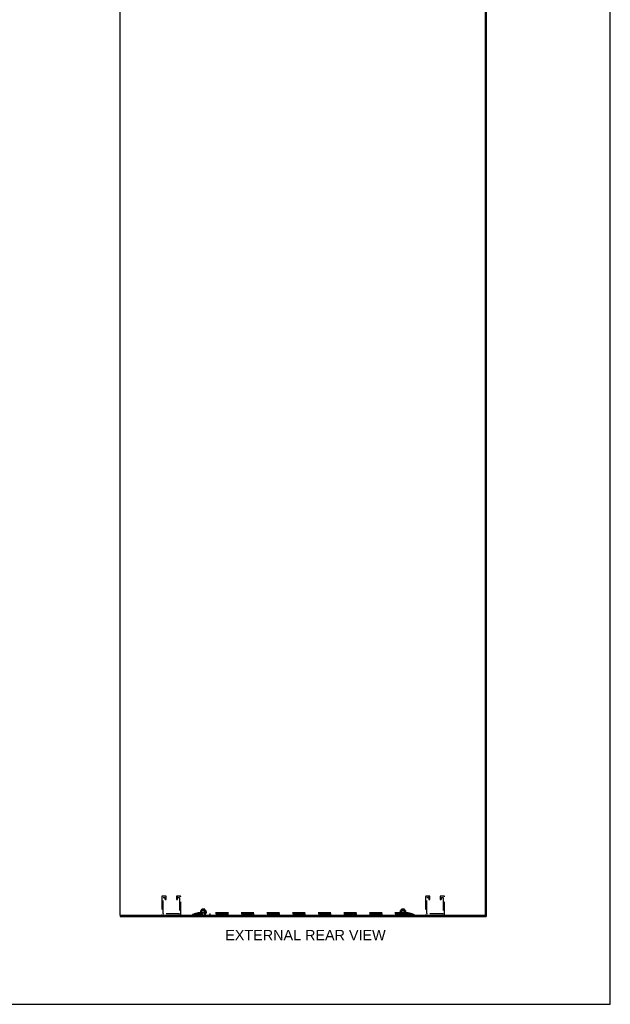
# Model space of a CAD drawing. Header units: inches. Extents: x 0 to 200, y 0 to 129.
# Tile 41 of 44: x 149 to 200, y 0 to 84. Entities that reach past the tile are written whole.
import ezdxf

# ---------------------------------------------------------------- set-up
doc = ezdxf.new("R2010")
doc.units = ezdxf.units.IN
doc.header["$LTSCALE"] = 11
doc.header["$MEASUREMENT"] = 0
doc.linetypes.add('HIDDEN', pattern=[0.2, 0.1, -0.1])
doc.layers.get('0').update_dxf_attribs({"linetype": 'CONTINUOUS'})
doc.layers.add('DEFAULT_2', color=8, linetype='HIDDEN')
doc.layers.add('DIMENSIONS', color=7, linetype='CONTINUOUS')
doc.styles.get("Standard").update_dxf_attribs({"font": 'arial.ttf'})

msp = doc.modelspace()

# ---------------------------------------------------------------- linework, layer by layer
at = {"color": 7, "linetype": 'Continuous'}
for p, q in [((200, 0), (200, 129.412)), ((157.943, 7.645), (157.943, 7.541)), ((189.283, 7.645), (189.283, 7.66)), ((189.283, 7.645), (189.387, 7.645)), ((189.335, 7.645), (189.335, 7.541)), ((164.908, 7.537), (164.908, 7.541)), ((164.908, 7.537), (165.245, 7.537)), ((165.245, 7.537), (165.245, 7.541)), ((182.033, 7.537), (182.033, 7.541)), ((182.033, 7.537), (182.37, 7.537)), ((182.37, 7.537), (182.37, 7.541)), ((188.218, 7.537), (188.218, 7.541)), ((188.218, 7.537), (188.555, 7.537)), ((188.555, 7.537), (188.555, 7.541)), ((0, 0), (200, 0))]:
    msp.add_line(p, q, dxfattribs=at)
at = {"color": 3, "linetype": 'Continuous'}
for p, q in [((157.891, 86.177), (157.891, 7.645)), ((189.283, 7.66), (189.283, 86.162)), ((189.387, 7.645), (189.387, 86.177)), ((157.891, 7.645), (189.268, 7.645)), ((157.943, 7.541), (189.335, 7.541))]:
    msp.add_line(p, q, dxfattribs=at)
msp.add_arc((189.268, 7.66), 0.015, 270, 360, dxfattribs=at)
at = {"layer": 'DEFAULT_2', "color": 8, "linetype": 'HIDDEN'}
for p, q in [((161.507, 9.224), (161.507, 7.691)), ((161.836, 9.27), (161.553, 9.27)), ((161.611, 7.795), (161.611, 9.143)), ((161.634, 9.166), (161.755, 9.166)), ((161.778, 9.143), (161.778, 9.012)), ((161.801, 8.989), (161.859, 8.989)), ((161.882, 9.012), (161.882, 9.224)), ((162.757, 9.224), (162.757, 9.012)), ((162.78, 8.989), (162.838, 8.989)), ((163.086, 9.27), (162.803, 9.27)), ((162.861, 9.012), (162.861, 9.143)), ((162.884, 9.166), (163.005, 9.166)), ((163.028, 9.143), (163.028, 7.795)), ((163.132, 7.691), (163.132, 9.224)), ((184.145, 9.224), (184.145, 7.691)), ((184.474, 9.27), (184.191, 9.27)), ((184.249, 7.795), (184.249, 9.143)), ((184.272, 9.166), (184.393, 9.166)), ((184.416, 9.143), (184.416, 9.012)), ((184.439, 8.989), (184.497, 8.989)), ((184.52, 9.012), (184.52, 9.224)), ((185.395, 9.224), (185.395, 9.012)), ((185.418, 8.989), (185.476, 8.989)), ((185.724, 9.27), (185.441, 9.27)), ((185.499, 9.012), (185.499, 9.143)), ((185.522, 9.166), (185.643, 9.166)), ((185.666, 9.143), (185.666, 7.795)), ((185.77, 7.691), (185.77, 9.224)), ((162.982, 7.749), (161.657, 7.749)), ((164.139, 7.721), (164.619, 7.845)), ((164.139, 7.721), (164.158, 7.646)), ((164.158, 7.646), (164.639, 7.77)), ((164.631, 7.847), (164.271, 7.76)), ((164.631, 7.772), (164.271, 7.685)), ((164.271, 7.76), (164.271, 7.685)), ((164.271, 7.755), (164.291, 7.68)), ((164.619, 7.845), (164.639, 7.77)), ((164.659, 7.852), (164.631, 7.847)), ((164.631, 7.847), (164.631, 7.772)), ((164.659, 7.777), (164.631, 7.772)), ((182.643, 7.721), (164.634, 7.721)), ((182.643, 7.646), (164.634, 7.646)), ((164.659, 7.852), (164.639, 7.845)), ((164.639, 7.845), (164.639, 7.77)), ((164.659, 7.777), (164.639, 7.77)), ((164.659, 7.852), (164.659, 7.772)), ((182.619, 7.85), (164.659, 7.85)), ((182.619, 7.772), (164.659, 7.772)), ((164.795, 7.867), (164.795, 7.866)), ((164.8, 7.855), (164.8, 7.855)), ((164.848, 7.898), (164.806, 7.882)), ((164.935, 7.851), (164.808, 7.853)), ((164.822, 7.853), (164.821, 7.853)), ((164.943, 7.851), (164.822, 7.853)), ((164.943, 7.851), (164.824, 7.853)), ((164.955, 7.851), (164.845, 7.853)), ((164.845, 7.853), (164.845, 7.853)), ((164.845, 7.853), (164.845, 7.853)), ((164.845, 7.853), (164.851, 7.852)), ((164.956, 7.851), (164.849, 7.853)), ((164.849, 7.853), (164.849, 7.853)), ((164.868, 7.918), (164.868, 8.047)), ((164.972, 7.851), (164.877, 7.853)), ((164.877, 7.853), (164.877, 7.853)), ((164.973, 7.851), (164.881, 7.853)), ((164.891, 8.035), (164.883, 8.031)), ((164.887, 7.852), (164.895, 7.851)), ((164.9, 8.038), (164.891, 8.035)), ((164.895, 7.851), (164.901, 7.85)), ((165.256, 8.052), (164.897, 8.052)), ((164.909, 8.041), (164.9, 8.038)), ((164.919, 8.043), (164.909, 8.041)), ((164.993, 7.851), (164.916, 7.853)), ((164.916, 7.853), (164.916, 7.853)), ((164.928, 8.044), (164.919, 8.043)), ((164.993, 7.851), (164.921, 7.853)), ((164.938, 8.045), (164.928, 8.044)), ((164.951, 8.032), (164.931, 8.052)), ((164.932, 7.851), (164.943, 7.85)), ((164.932, 7.85), (164.933, 7.851)), ((164.933, 7.851), (164.951, 7.869)), ((164.933, 7.851), (164.933, 7.851)), ((164.935, 7.851), (164.935, 7.851)), ((164.935, 7.851), (164.935, 7.851)), ((164.936, 7.85), (164.936, 7.772)), ((164.947, 8.046), (164.938, 8.045)), ((164.939, 7.85), (164.943, 7.851)), ((164.943, 7.851), (164.943, 7.851)), ((164.946, 7.85), (164.943, 7.851)), ((164.943, 7.851), (164.943, 7.851)), ((164.955, 8.046), (164.947, 8.046)), ((164.95, 7.85), (164.955, 7.851)), ((165.202, 8.032), (164.951, 8.032)), ((164.951, 7.869), (164.951, 8.032)), ((165.202, 7.869), (164.951, 7.869)), ((164.962, 8.162), (164.952, 8.152)), ((165.2, 8.152), (164.952, 8.152)), ((164.952, 7.555), (164.952, 8.152)), ((164.964, 8.047), (164.955, 8.046)), ((164.955, 7.851), (164.956, 7.851)), ((164.956, 7.851), (164.955, 7.851)), ((164.96, 7.85), (164.956, 7.851)), ((165.017, 7.851), (164.96, 7.853)), ((164.96, 7.853), (164.961, 7.853)), ((164.961, 7.853), (164.99, 7.85)), ((164.962, 8.162), (165.19, 8.162)), ((164.972, 8.047), (164.963, 8.047)), ((165.017, 7.851), (164.966, 7.853)), ((164.966, 7.85), (164.972, 7.851)), ((164.98, 8.047), (164.972, 8.047)), ((164.972, 7.851), (164.973, 7.851)), ((164.973, 7.851), (164.972, 7.851)), ((164.978, 7.85), (164.973, 7.851)), ((164.989, 8.046), (164.98, 8.047)), ((164.985, 7.85), (164.993, 7.851)), ((164.998, 8.046), (164.989, 8.046)), ((164.993, 7.851), (164.993, 7.851)), ((165, 7.85), (164.993, 7.851)), ((164.993, 7.851), (164.993, 7.851)), ((165.007, 8.045), (164.998, 8.046)), ((165.016, 8.044), (165.007, 8.045)), ((165.008, 7.85), (165.016, 7.851)), ((165.043, 7.851), (165.009, 7.853)), ((165.009, 7.853), (165.009, 7.853)), ((165.009, 7.853), (165.039, 7.85)), ((165.026, 8.043), (165.016, 8.044)), ((165.043, 7.851), (165.016, 7.853)), ((165.017, 7.851), (165.016, 7.851)), ((165.017, 7.851), (165.017, 7.851)), ((165.025, 7.85), (165.017, 7.851)), ((165.035, 8.041), (165.026, 8.043)), ((165.033, 7.85), (165.042, 7.851)), ((165.044, 8.038), (165.035, 8.041)), ((165.043, 7.851), (165.042, 7.851)), ((165.043, 7.851), (165.043, 7.851)), ((165.051, 7.85), (165.043, 7.851)), ((165.053, 8.035), (165.062, 8.031)), ((165.06, 7.85), (165.069, 7.851)), ((165.079, 7.85), (165.07, 7.851)), ((165.071, 7.851), (165.071, 7.851)), ((165.071, 7.851), (165.071, 7.851)), ((165.071, 7.851), (165.071, 7.851)), ((165.071, 7.851), (165.071, 7.851)), ((165.073, 7.85), (165.072, 7.851)), ((165.118, 7.853), (165.088, 7.85)), ((165.099, 8.035), (165.091, 8.031)), ((165.106, 7.85), (165.097, 7.851)), ((165.108, 8.038), (165.099, 8.035)), ((165.111, 7.853), (165.103, 7.852)), ((165.118, 8.041), (165.108, 8.038)), ((165.115, 7.85), (165.123, 7.851)), ((165.127, 8.043), (165.118, 8.041)), ((165.162, 7.853), (165.123, 7.851)), ((165.168, 7.853), (165.123, 7.851)), ((165.123, 7.851), (165.123, 7.851)), ((165.132, 7.85), (165.123, 7.851)), ((165.123, 7.851), (165.123, 7.851)), ((165.136, 8.044), (165.127, 8.043)), ((165.146, 8.045), (165.136, 8.044)), ((165.168, 7.853), (165.138, 7.85)), ((165.14, 7.85), (165.148, 7.851)), ((165.155, 8.046), (165.146, 8.045)), ((165.21, 7.853), (165.148, 7.851)), ((165.215, 7.853), (165.148, 7.851)), ((165.148, 7.851), (165.148, 7.851)), ((165.148, 7.851), (165.148, 7.851)), ((165.156, 7.85), (165.148, 7.851)), ((165.148, 7.851), (165.148, 7.851)), ((165.164, 8.046), (165.155, 8.046)), ((165.172, 8.047), (165.164, 8.046)), ((165.164, 7.85), (165.17, 7.851)), ((165.168, 7.853), (165.168, 7.853)), ((165.252, 7.853), (165.17, 7.851)), ((165.257, 7.853), (165.17, 7.851)), ((165.17, 7.851), (165.17, 7.851)), ((165.177, 7.85), (165.17, 7.851)), ((165.17, 7.851), (165.17, 7.851)), ((165.181, 8.047), (165.172, 8.047)), ((165.189, 8.047), (165.181, 8.047)), ((165.184, 7.85), (165.189, 7.851)), ((165.187, 7.85), (165.198, 7.851)), ((165.197, 8.046), (165.189, 8.047)), ((165.289, 7.853), (165.189, 7.851)), ((165.292, 7.853), (165.189, 7.851)), ((165.189, 7.851), (165.189, 7.851)), ((165.195, 7.85), (165.189, 7.851)), ((165.189, 7.851), (165.189, 7.851)), ((165.19, 8.162), (165.2, 8.152)), ((165.206, 8.046), (165.197, 8.046)), ((165.198, 7.851), (165.215, 7.853)), ((165.2, 7.555), (165.2, 8.152)), ((165.2, 7.85), (165.204, 7.851)), ((165.202, 8.032), (165.222, 8.052)), ((165.202, 7.869), (165.202, 8.032)), ((165.221, 7.85), (165.202, 7.869)), ((165.317, 7.853), (165.204, 7.851)), ((165.32, 7.853), (165.204, 7.851)), ((165.204, 7.851), (165.204, 7.851)), ((165.208, 7.85), (165.204, 7.851)), ((165.204, 7.851), (165.204, 7.851)), ((165.215, 8.045), (165.206, 8.046)), ((165.337, 7.853), (165.214, 7.851)), ((165.339, 7.853), (165.214, 7.851)), ((165.214, 7.851), (165.214, 7.851)), ((165.217, 7.85), (165.214, 7.851)), ((165.214, 7.851), (165.214, 7.851)), ((165.224, 8.044), (165.215, 8.045)), ((165.215, 7.853), (165.215, 7.853)), ((165.217, 7.85), (165.217, 7.772)), ((165.348, 7.853), (165.219, 7.851)), ((165.219, 7.851), (165.219, 7.851)), ((165.219, 7.851), (165.219, 7.851)), ((165.22, 7.772), (165.22, 7.712)), ((165.234, 8.043), (165.224, 8.044)), ((165.231, 7.85), (165.238, 7.851)), ((165.243, 8.041), (165.234, 8.043)), ((165.238, 7.851), (165.246, 7.852)), ((165.253, 8.038), (165.243, 8.041)), ((165.246, 7.852), (165.257, 7.853)), ((165.262, 8.035), (165.253, 8.038)), ((165.257, 7.853), (165.257, 7.853)), ((165.262, 8.035), (165.27, 8.031)), ((165.279, 7.851), (165.286, 7.852)), ((165.285, 8.047), (165.285, 7.918)), ((165.286, 7.852), (165.293, 7.853)), ((165.288, 7.853), (165.289, 7.853)), ((165.293, 7.853), (165.292, 7.853)), ((165.304, 7.898), (165.347, 7.882)), ((165.32, 7.853), (165.32, 7.853)), ((165.358, 7.867), (165.358, 7.866)), ((165.62, 7.772), (165.62, 7.712)), ((181.658, 7.772), (181.658, 7.712)), ((181.92, 7.867), (181.92, 7.866)), ((181.925, 7.855), (181.925, 7.855)), ((181.973, 7.898), (181.931, 7.882)), ((182.06, 7.851), (181.933, 7.853)), ((181.947, 7.853), (181.946, 7.853)), ((182.068, 7.851), (181.947, 7.853)), ((182.068, 7.851), (181.949, 7.853)), ((182.08, 7.851), (181.97, 7.853)), ((181.97, 7.853), (181.97, 7.853)), ((181.97, 7.853), (181.97, 7.853)), ((181.97, 7.853), (181.976, 7.852)), ((182.081, 7.851), (181.974, 7.853)), ((181.974, 7.853), (181.974, 7.853)), ((181.993, 7.918), (181.993, 8.047)), ((182.097, 7.851), (182.002, 7.853)), ((182.002, 7.853), (182.002, 7.853)), ((182.098, 7.851), (182.006, 7.853)), ((182.016, 8.035), (182.008, 8.031)), ((182.012, 7.852), (182.02, 7.851)), ((182.025, 8.038), (182.016, 8.035)), ((182.02, 7.851), (182.026, 7.85)), ((182.381, 8.052), (182.022, 8.052)), ((182.034, 8.041), (182.025, 8.038)), ((182.044, 8.043), (182.034, 8.041)), ((182.118, 7.851), (182.041, 7.853)), ((182.041, 7.853), (182.041, 7.853)), ((182.053, 8.044), (182.044, 8.043)), ((182.118, 7.851), (182.046, 7.853)), ((182.063, 8.045), (182.053, 8.044)), ((182.076, 8.032), (182.056, 8.052)), ((182.057, 7.851), (182.068, 7.85)), ((182.057, 7.85), (182.058, 7.851)), ((182.058, 7.851), (182.076, 7.869)), ((182.058, 7.851), (182.058, 7.851)), ((182.058, 7.772), (182.058, 7.712)), ((182.06, 7.851), (182.06, 7.851)), ((182.06, 7.851), (182.06, 7.851)), ((182.061, 7.85), (182.061, 7.772)), ((182.072, 8.046), (182.063, 8.045)), ((182.064, 7.85), (182.068, 7.851)), ((182.068, 7.851), (182.068, 7.851)), ((182.068, 7.851), (182.068, 7.851)), ((182.071, 7.85), (182.068, 7.851)), ((182.08, 8.046), (182.072, 8.046)), ((182.075, 7.85), (182.08, 7.851)), ((182.327, 8.032), (182.076, 8.032)), ((182.076, 7.869), (182.076, 8.032)), ((182.327, 7.869), (182.076, 7.869)), ((182.087, 8.162), (182.077, 8.152)), ((182.325, 8.152), (182.077, 8.152)), ((182.077, 7.555), (182.077, 8.152)), ((182.089, 8.047), (182.08, 8.046)), ((182.081, 7.851), (182.08, 7.851)), ((182.08, 7.851), (182.081, 7.851)), ((182.085, 7.85), (182.081, 7.851)), ((182.142, 7.851), (182.085, 7.853)), ((182.085, 7.853), (182.086, 7.853)), ((182.086, 7.853), (182.115, 7.85)), ((182.087, 8.162), (182.315, 8.162)), ((182.097, 8.047), (182.088, 8.047)), ((182.142, 7.851), (182.091, 7.853)), ((182.091, 7.85), (182.097, 7.851)), ((182.105, 8.047), (182.097, 8.047)), ((182.098, 7.851), (182.097, 7.851)), ((182.097, 7.851), (182.098, 7.851)), ((182.103, 7.85), (182.098, 7.851)), ((182.114, 8.046), (182.105, 8.047)), ((182.11, 7.85), (182.118, 7.851)), ((182.123, 8.046), (182.114, 8.046)), ((182.118, 7.851), (182.118, 7.851)), ((182.118, 7.851), (182.118, 7.851)), ((182.125, 7.85), (182.118, 7.851)), ((182.132, 8.045), (182.123, 8.046)), ((182.141, 8.044), (182.132, 8.045)), ((182.133, 7.85), (182.141, 7.851)), ((182.168, 7.851), (182.134, 7.853)), ((182.134, 7.853), (182.134, 7.853)), ((182.134, 7.853), (182.164, 7.85)), ((182.151, 8.043), (182.141, 8.044)), ((182.168, 7.851), (182.141, 7.853)), ((182.142, 7.851), (182.141, 7.851)), ((182.142, 7.851), (182.142, 7.851)), ((182.15, 7.85), (182.142, 7.851)), ((182.16, 8.041), (182.151, 8.043)), ((182.158, 7.85), (182.167, 7.851)), ((182.169, 8.038), (182.16, 8.041)), ((182.168, 7.851), (182.167, 7.851)), ((182.168, 7.851), (182.168, 7.851)), ((182.176, 7.85), (182.168, 7.851)), ((182.178, 8.035), (182.187, 8.031)), ((182.185, 7.85), (182.194, 7.851)), ((182.204, 7.85), (182.195, 7.851)), ((182.196, 7.851), (182.196, 7.851)), ((182.196, 7.851), (182.196, 7.851)), ((182.196, 7.851), (182.196, 7.851)), ((182.196, 7.851), (182.196, 7.851)), ((182.198, 7.85), (182.197, 7.851)), ((182.243, 7.853), (182.213, 7.85)), ((182.224, 8.035), (182.216, 8.031)), ((182.231, 7.85), (182.222, 7.851)), ((182.233, 8.038), (182.224, 8.035)), ((182.236, 7.853), (182.228, 7.852)), ((182.243, 8.041), (182.233, 8.038)), ((182.24, 7.85), (182.248, 7.851)), ((182.252, 8.043), (182.243, 8.041)), ((182.287, 7.853), (182.248, 7.851)), ((182.293, 7.853), (182.248, 7.851)), ((182.248, 7.851), (182.248, 7.851)), ((182.248, 7.851), (182.248, 7.851)), ((182.257, 7.85), (182.248, 7.851)), ((182.261, 8.044), (182.252, 8.043)), ((182.271, 8.045), (182.261, 8.044)), ((182.293, 7.853), (182.263, 7.85)), ((182.265, 7.85), (182.273, 7.851)), ((182.28, 8.046), (182.271, 8.045)), ((182.335, 7.853), (182.273, 7.851)), ((182.34, 7.853), (182.273, 7.851)), ((182.273, 7.851), (182.273, 7.851)), ((182.273, 7.851), (182.273, 7.851)), ((182.273, 7.851), (182.273, 7.851)), ((182.281, 7.85), (182.273, 7.851)), ((182.289, 8.046), (182.28, 8.046)), ((182.297, 8.047), (182.289, 8.046)), ((182.289, 7.85), (182.295, 7.851)), ((182.293, 7.853), (182.293, 7.853)), ((182.377, 7.853), (182.295, 7.851)), ((182.382, 7.853), (182.295, 7.851)), ((182.295, 7.851), (182.295, 7.851)), ((182.295, 7.851), (182.295, 7.851)), ((182.302, 7.85), (182.295, 7.851)), ((182.306, 8.047), (182.297, 8.047)), ((182.314, 8.047), (182.306, 8.047)), ((182.309, 7.85), (182.314, 7.851)), ((182.312, 7.85), (182.323, 7.851)), ((182.322, 8.046), (182.314, 8.047)), ((182.414, 7.853), (182.314, 7.851)), ((182.417, 7.853), (182.314, 7.851)), ((182.314, 7.851), (182.314, 7.851)), ((182.314, 7.851), (182.314, 7.851)), ((182.32, 7.85), (182.314, 7.851)), ((182.315, 8.162), (182.325, 8.152)), ((182.331, 8.046), (182.322, 8.046)), ((182.323, 7.851), (182.34, 7.853)), ((182.325, 7.555), (182.325, 8.152)), ((182.325, 7.85), (182.329, 7.851)), ((182.327, 8.032), (182.347, 8.052)), ((182.327, 7.869), (182.327, 8.032)), ((182.346, 7.85), (182.327, 7.869)), ((182.442, 7.853), (182.329, 7.851)), ((182.445, 7.853), (182.329, 7.851)), ((182.329, 7.851), (182.329, 7.851)), ((182.329, 7.851), (182.329, 7.851)), ((182.333, 7.85), (182.329, 7.851)), ((182.34, 8.045), (182.331, 8.046)), ((182.462, 7.853), (182.339, 7.851)), ((182.464, 7.853), (182.339, 7.851)), ((182.339, 7.851), (182.339, 7.851)), ((182.339, 7.851), (182.339, 7.851)), ((182.342, 7.85), (182.339, 7.851)), ((182.349, 8.044), (182.34, 8.045)), ((182.34, 7.853), (182.34, 7.853)), ((182.342, 7.85), (182.342, 7.772)), ((182.473, 7.853), (182.344, 7.851)), ((182.344, 7.851), (182.344, 7.851)), ((182.344, 7.851), (182.344, 7.851)), ((182.359, 8.043), (182.349, 8.044)), ((182.356, 7.85), (182.363, 7.851)), ((182.368, 8.041), (182.359, 8.043)), ((182.363, 7.851), (182.371, 7.852)), ((182.378, 8.038), (182.368, 8.041)), ((182.371, 7.852), (182.382, 7.853)), ((182.387, 8.035), (182.378, 8.038)), ((182.382, 7.853), (182.382, 7.853)), ((182.387, 8.035), (182.395, 8.031)), ((182.404, 7.851), (182.411, 7.852)), ((182.41, 8.047), (182.41, 7.918)), ((182.411, 7.852), (182.418, 7.853)), ((182.413, 7.853), (182.414, 7.853)), ((182.418, 7.853), (182.417, 7.853)), ((182.429, 7.898), (182.472, 7.882)), ((182.445, 7.853), (182.445, 7.853)), ((182.483, 7.867), (182.483, 7.866)), ((182.647, 7.847), (182.619, 7.852)), ((182.639, 7.845), (182.619, 7.852)), ((182.619, 7.852), (182.619, 7.772)), ((182.647, 7.772), (182.619, 7.777)), ((182.639, 7.77), (182.619, 7.777)), ((182.639, 7.845), (182.639, 7.77)), ((182.658, 7.845), (182.639, 7.77)), ((182.639, 7.77), (183.119, 7.646)), ((183.006, 7.76), (182.647, 7.847)), ((182.647, 7.847), (182.647, 7.772)), ((183.006, 7.685), (182.647, 7.772)), ((182.658, 7.845), (183.139, 7.721)), ((183.006, 7.755), (182.987, 7.68)), ((183.006, 7.76), (183.006, 7.685)), ((183.139, 7.721), (183.119, 7.646)), ((185.62, 7.749), (184.295, 7.749)), ((164.908, 7.555), (165.245, 7.555)), ((164.908, 7.541), (164.908, 7.555)), ((165.245, 7.541), (165.245, 7.555)), ((181.898, 7.552), (165.38, 7.552)), ((182.033, 7.555), (182.37, 7.555)), ((182.033, 7.541), (182.033, 7.555)), ((182.37, 7.541), (182.37, 7.555))]:
    msp.add_line(p, q, dxfattribs=at)
for points in [[(164.634, 7.721), (164.616, 7.721), (164.597, 7.722), (164.579, 7.722), (164.561, 7.723), (164.542, 7.723), (164.524, 7.724), (164.506, 7.725), (164.489, 7.727), (164.471, 7.728), (164.454, 7.73), (164.437, 7.732), (164.42, 7.733), (164.403, 7.735), (164.387, 7.738), (164.371, 7.74), (164.356, 7.743), (164.34, 7.745), (164.326, 7.748), (164.311, 7.751), (164.297, 7.754), (164.284, 7.757), (164.271, 7.76)], [(164.634, 7.646), (164.616, 7.646), (164.597, 7.646), (164.579, 7.647), (164.561, 7.647), (164.542, 7.648), (164.524, 7.649), (164.506, 7.65), (164.489, 7.651), (164.471, 7.653), (164.454, 7.654), (164.437, 7.656), (164.42, 7.658), (164.403, 7.66), (164.387, 7.662), (164.371, 7.665), (164.356, 7.667), (164.34, 7.67), (164.326, 7.672), (164.311, 7.675), (164.297, 7.678), (164.284, 7.682), (164.271, 7.685)], [(164.659, 7.85), (164.656, 7.85), (164.652, 7.85), (164.649, 7.849), (164.646, 7.848), (164.642, 7.847), (164.639, 7.845)], [(164.659, 7.772), (164.656, 7.772), (164.652, 7.772), (164.649, 7.772), (164.646, 7.771), (164.642, 7.771), (164.639, 7.77)], [(164.799, 7.855), (164.8, 7.854), (164.801, 7.853), (164.803, 7.852), (164.804, 7.852), (164.805, 7.851), (164.806, 7.851), (164.808, 7.85)], [(164.933, 7.851), (164.804, 7.853), (164.803, 7.853), (164.803, 7.853), (164.803, 7.853), (164.802, 7.853), (164.802, 7.853), (164.801, 7.853), (164.801, 7.854), (164.801, 7.854), (164.801, 7.854), (164.8, 7.854), (164.8, 7.854), (164.8, 7.854), (164.8, 7.855), (164.8, 7.855), (164.8, 7.855), (164.8, 7.855)], [(164.8, 7.855), (164.8, 7.854), (164.8, 7.854)], [(164.8, 7.854), (164.8, 7.854), (164.8, 7.854), (164.8, 7.854), (164.8, 7.854), (164.801, 7.854), (164.801, 7.853), (164.801, 7.853), (164.801, 7.853), (164.801, 7.853), (164.802, 7.853), (164.802, 7.853), (164.802, 7.852), (164.802, 7.852), (164.803, 7.852), (164.803, 7.852), (164.803, 7.852), (164.804, 7.852), (164.804, 7.851), (164.804, 7.851), (164.805, 7.851), (164.805, 7.851), (164.805, 7.851), (164.806, 7.851), (164.806, 7.85), (164.806, 7.85)], [(164.808, 7.853), (164.807, 7.853), (164.807, 7.853), (164.806, 7.853), (164.806, 7.853)], [(164.806, 7.853), (164.807, 7.853), (164.809, 7.852), (164.811, 7.852), (164.813, 7.851), (164.814, 7.851), (164.816, 7.851), (164.818, 7.85)], [(164.809, 7.853), (164.809, 7.853), (164.808, 7.853), (164.808, 7.853), (164.807, 7.853), (164.807, 7.853), (164.807, 7.853)], [(164.807, 7.853), (164.807, 7.853), (164.807, 7.853), (164.807, 7.853), (164.808, 7.853), (164.808, 7.853)], [(164.808, 7.853), (164.809, 7.852), (164.809, 7.852), (164.81, 7.852), (164.811, 7.851), (164.811, 7.851), (164.812, 7.851), (164.813, 7.851), (164.813, 7.85)], [(164.821, 7.853), (164.823, 7.853), (164.825, 7.852), (164.828, 7.852), (164.83, 7.851), (164.833, 7.851), (164.836, 7.851), (164.837, 7.85)], [(164.824, 7.853), (164.824, 7.853), (164.824, 7.853), (164.824, 7.853)], [(164.824, 7.853), (164.824, 7.853), (164.824, 7.853), (164.824, 7.853), (164.824, 7.853), (164.824, 7.853), (164.825, 7.853), (164.826, 7.852)], [(164.826, 7.852), (164.826, 7.852), (164.827, 7.851), (164.827, 7.851), (164.828, 7.851), (164.829, 7.851), (164.83, 7.85)], [(164.868, 7.925), (164.868, 7.922), (164.867, 7.918), (164.866, 7.915), (164.864, 7.911), (164.862, 7.908), (164.86, 7.905), (164.857, 7.903), (164.854, 7.901), (164.851, 7.899), (164.849, 7.898)], [(164.849, 7.853), (164.849, 7.853), (164.849, 7.853), (164.849, 7.853), (164.85, 7.853), (164.85, 7.852), (164.851, 7.852), (164.851, 7.852), (164.852, 7.851), (164.853, 7.851), (164.854, 7.851), (164.855, 7.85), (164.855, 7.85)], [(164.851, 7.852), (164.854, 7.852), (164.857, 7.851), (164.86, 7.851), (164.863, 7.851), (164.865, 7.85)], [(164.871, 8.028), (164.869, 8.029), (164.869, 8.029), (164.868, 8.03), (164.868, 8.031)], [(164.871, 8.028), (164.872, 8.028), (164.873, 8.028), (164.875, 8.029)], [(164.883, 8.031), (164.88, 8.03), (164.877, 8.029), (164.875, 8.029)], [(164.877, 7.853), (164.88, 7.853), (164.887, 7.852)], [(164.881, 7.853), (164.881, 7.853), (164.881, 7.853), (164.882, 7.853), (164.882, 7.853), (164.882, 7.853), (164.883, 7.852), (164.884, 7.852), (164.884, 7.852), (164.886, 7.851)], [(164.886, 7.851), (164.887, 7.851), (164.887, 7.851), (164.888, 7.85)], [(164.916, 7.853), (164.919, 7.853), (164.932, 7.851)], [(164.921, 7.853), (164.921, 7.853), (164.922, 7.853), (164.922, 7.853), (164.923, 7.852), (164.924, 7.852), (164.924, 7.852)], [(164.924, 7.852), (164.926, 7.851), (164.927, 7.851), (164.928, 7.85), (164.928, 7.85)], [(164.932, 7.85), (164.932, 7.851), (164.933, 7.851), (164.933, 7.851), (164.933, 7.851)], [(164.933, 7.85), (164.934, 7.851), (164.934, 7.851), (164.935, 7.851), (164.935, 7.851)], [(164.934, 7.85), (164.934, 7.851), (164.935, 7.851), (164.935, 7.851), (164.935, 7.851), (164.935, 7.851), (164.935, 7.851)], [(164.937, 7.85), (164.936, 7.851), (164.936, 7.851), (164.936, 7.851), (164.935, 7.851)], [(164.935, 7.85), (164.935, 7.851), (164.936, 7.851), (164.936, 7.851), (164.936, 7.851), (164.935, 7.851)], [(164.941, 7.85), (164.942, 7.851), (164.942, 7.851), (164.942, 7.851), (164.943, 7.851), (164.943, 7.851), (164.943, 7.851)], [(164.944, 7.85), (164.944, 7.851), (164.944, 7.851), (164.944, 7.851), (164.943, 7.851), (164.943, 7.851)], [(164.953, 7.85), (164.954, 7.851), (164.954, 7.851), (164.955, 7.851), (164.955, 7.851), (164.955, 7.851), (164.955, 7.851)], [(164.957, 7.85), (164.957, 7.851), (164.957, 7.851), (164.956, 7.851), (164.956, 7.851), (164.956, 7.851)], [(164.966, 7.853), (164.966, 7.853), (164.967, 7.853), (164.967, 7.853), (164.968, 7.853), (164.969, 7.852), (164.97, 7.852), (164.97, 7.852)], [(164.97, 7.852), (164.972, 7.851), (164.972, 7.851), (164.973, 7.85)], [(164.97, 7.85), (164.97, 7.851), (164.971, 7.851), (164.971, 7.851), (164.972, 7.851), (164.972, 7.851), (164.972, 7.851)], [(164.974, 7.85), (164.974, 7.851), (164.974, 7.851), (164.973, 7.851), (164.973, 7.851), (164.973, 7.851)], [(164.99, 7.85), (164.991, 7.851), (164.991, 7.851), (164.992, 7.851), (164.992, 7.851), (164.993, 7.851), (164.993, 7.851)], [(164.995, 7.85), (164.995, 7.851), (164.995, 7.851), (164.994, 7.851), (164.994, 7.851), (164.993, 7.851)], [(165.013, 7.85), (165.014, 7.851), (165.015, 7.851), (165.015, 7.851), (165.016, 7.851), (165.016, 7.851), (165.017, 7.851)], [(165.015, 7.853), (165.016, 7.853), (165.016, 7.853), (165.017, 7.853), (165.018, 7.852), (165.018, 7.852), (165.019, 7.852), (165.019, 7.852), (165.02, 7.851), (165.021, 7.851)], [(165.019, 7.85), (165.019, 7.851), (165.019, 7.851), (165.018, 7.851), (165.018, 7.851), (165.017, 7.851)], [(165.021, 7.851), (165.021, 7.85), (165.022, 7.85)], [(165.039, 7.85), (165.04, 7.851), (165.04, 7.851), (165.041, 7.851), (165.042, 7.851), (165.042, 7.851), (165.043, 7.851)], [(165.046, 7.85), (165.045, 7.851), (165.045, 7.851), (165.044, 7.851), (165.043, 7.851), (165.043, 7.851)], [(165.062, 8.031), (165.053, 8.035), (165.044, 8.038)], [(165.067, 8.029), (165.065, 8.03), (165.063, 8.031), (165.062, 8.031)], [(165.062, 8.031), (165.064, 8.03), (165.067, 8.03), (165.069, 8.029), (165.071, 8.028), (165.074, 8.028), (165.076, 8.028)], [(165.07, 7.852), (165.07, 7.852), (165.069, 7.852), (165.069, 7.853), (165.068, 7.853), (165.068, 7.853), (165.067, 7.853), (165.067, 7.853), (165.066, 7.853)], [(165.066, 7.85), (165.067, 7.851), (165.067, 7.851), (165.068, 7.851), (165.069, 7.851), (165.069, 7.851), (165.07, 7.851)], [(165.076, 8.028), (165.074, 8.028), (165.072, 8.028), (165.071, 8.029), (165.069, 8.029)], [(165.072, 7.851), (165.072, 7.851), (165.072, 7.851), (165.071, 7.851), (165.07, 7.851), (165.07, 7.851), (165.069, 7.851)], [(165.072, 7.851), (165.072, 7.851), (165.072, 7.851), (165.071, 7.851), (165.071, 7.851), (165.07, 7.852), (165.07, 7.852)], [(165.07, 7.852), (165.07, 7.852), (165.07, 7.852), (165.07, 7.852), (165.07, 7.852)], [(165.071, 7.851), (165.071, 7.851), (165.071, 7.851), (165.071, 7.851), (165.071, 7.851), (165.07, 7.852), (165.07, 7.852)], [(165.07, 7.852), (165.071, 7.851), (165.071, 7.851)], [(165.071, 7.851), (165.071, 7.851), (165.071, 7.851), (165.071, 7.851), (165.071, 7.851), (165.072, 7.851), (165.072, 7.85), (165.072, 7.85)], [(165.076, 8.028), (165.079, 8.028), (165.081, 8.028), (165.084, 8.029), (165.086, 8.03), (165.089, 8.03), (165.091, 8.031)], [(165.084, 8.029), (165.082, 8.029), (165.081, 8.028), (165.079, 8.028), (165.078, 8.028), (165.076, 8.028)], [(165.091, 8.031), (165.09, 8.031), (165.088, 8.03), (165.087, 8.03), (165.085, 8.029)], [(165.094, 7.85), (165.094, 7.851), (165.095, 7.851), (165.095, 7.851), (165.096, 7.851)], [(165.103, 7.852), (165.098, 7.851), (165.096, 7.851)], [(165.096, 7.851), (165.096, 7.851), (165.097, 7.851)], [(165.1, 7.85), (165.1, 7.851), (165.099, 7.851), (165.098, 7.851), (165.098, 7.851), (165.097, 7.851), (165.096, 7.851)], [(165.106, 7.85), (165.106, 7.85), (165.106, 7.851), (165.107, 7.851), (165.107, 7.851), (165.108, 7.851), (165.108, 7.852), (165.108, 7.852), (165.109, 7.852), (165.11, 7.852), (165.11, 7.853), (165.111, 7.853), (165.111, 7.853)], [(165.12, 7.85), (165.121, 7.851), (165.121, 7.851), (165.122, 7.851), (165.122, 7.851), (165.123, 7.851)], [(165.127, 7.85), (165.126, 7.851), (165.125, 7.851), (165.125, 7.851), (165.124, 7.851), (165.124, 7.851), (165.123, 7.851)], [(165.146, 7.85), (165.146, 7.851), (165.146, 7.851), (165.147, 7.851), (165.147, 7.851), (165.148, 7.851), (165.148, 7.851)], [(165.151, 7.85), (165.151, 7.851), (165.15, 7.851), (165.149, 7.851), (165.149, 7.851), (165.148, 7.851), (165.148, 7.851)], [(165.156, 7.85), (165.156, 7.85), (165.156, 7.851), (165.157, 7.851), (165.158, 7.851), (165.158, 7.852), (165.159, 7.852), (165.16, 7.852), (165.16, 7.853), (165.161, 7.853), (165.162, 7.853), (165.162, 7.853)], [(165.168, 7.85), (165.168, 7.851), (165.169, 7.851), (165.169, 7.851), (165.17, 7.851), (165.17, 7.851)], [(165.173, 7.85), (165.173, 7.851), (165.172, 7.851), (165.172, 7.851), (165.171, 7.851), (165.171, 7.851), (165.17, 7.851)], [(165.188, 7.85), (165.188, 7.851), (165.188, 7.851), (165.188, 7.851), (165.188, 7.851), (165.189, 7.851)], [(165.192, 7.85), (165.191, 7.851), (165.191, 7.851), (165.19, 7.851), (165.19, 7.851), (165.189, 7.851), (165.189, 7.851)], [(165.203, 7.85), (165.203, 7.851), (165.203, 7.851), (165.203, 7.851), (165.203, 7.851), (165.204, 7.851)], [(165.203, 7.85), (165.204, 7.851), (165.204, 7.851)], [(165.204, 7.851), (165.206, 7.852), (165.207, 7.852), (165.207, 7.852), (165.208, 7.853), (165.209, 7.853), (165.209, 7.853), (165.21, 7.853), (165.21, 7.853)], [(165.206, 7.85), (165.206, 7.851), (165.205, 7.851), (165.205, 7.851), (165.204, 7.851), (165.204, 7.851), (165.204, 7.851)], [(165.212, 7.85), (165.212, 7.851), (165.213, 7.851), (165.213, 7.851), (165.214, 7.851)], [(165.216, 7.85), (165.215, 7.851), (165.215, 7.851), (165.215, 7.851), (165.214, 7.851), (165.214, 7.851), (165.214, 7.851)], [(165.214, 7.85), (165.214, 7.851), (165.214, 7.851), (165.214, 7.851), (165.214, 7.851), (165.214, 7.851)], [(165.22, 7.85), (165.22, 7.851), (165.22, 7.851), (165.22, 7.851), (165.219, 7.851)], [(165.22, 7.85), (165.22, 7.851), (165.22, 7.851), (165.219, 7.851), (165.219, 7.851), (165.219, 7.851), (165.219, 7.851)], [(165.22, 7.85), (165.219, 7.851), (165.219, 7.851), (165.219, 7.851), (165.219, 7.851), (165.219, 7.851), (165.219, 7.851)], [(165.219, 7.85), (165.219, 7.851), (165.219, 7.851), (165.219, 7.851), (165.219, 7.851)], [(165.245, 7.85), (165.246, 7.851), (165.247, 7.851), (165.247, 7.851), (165.249, 7.852)], [(165.249, 7.852), (165.25, 7.852), (165.25, 7.852), (165.251, 7.853), (165.251, 7.853), (165.252, 7.853), (165.252, 7.853), (165.252, 7.853)], [(165.279, 8.028), (165.277, 8.029), (165.275, 8.029), (165.273, 8.03), (165.27, 8.031)], [(165.27, 7.85), (165.272, 7.851), (165.279, 7.851)], [(165.279, 8.028), (165.281, 8.028), (165.282, 8.028)], [(165.285, 8.031), (165.284, 8.03), (165.284, 8.029), (165.283, 8.029), (165.282, 8.028)], [(165.282, 7.85), (165.283, 7.851), (165.284, 7.851), (165.285, 7.851), (165.285, 7.852), (165.286, 7.852), (165.287, 7.852), (165.287, 7.853), (165.288, 7.853), (165.288, 7.853), (165.288, 7.853)], [(165.304, 7.898), (165.302, 7.899), (165.299, 7.901), (165.296, 7.903), (165.293, 7.905), (165.29, 7.908), (165.288, 7.911), (165.287, 7.915), (165.286, 7.918), (165.285, 7.922), (165.285, 7.925)], [(165.302, 7.85), (165.304, 7.851), (165.307, 7.851), (165.31, 7.851), (165.313, 7.852), (165.316, 7.852), (165.318, 7.853), (165.32, 7.853)], [(165.311, 7.85), (165.312, 7.851), (165.313, 7.851), (165.314, 7.851), (165.314, 7.851), (165.315, 7.852), (165.316, 7.852)], [(165.316, 7.852), (165.317, 7.853), (165.317, 7.853), (165.317, 7.853), (165.317, 7.853)], [(165.317, 7.853), (165.318, 7.853), (165.318, 7.853), (165.318, 7.853), (165.317, 7.853), (165.317, 7.853)], [(165.326, 7.85), (165.328, 7.851), (165.33, 7.851), (165.332, 7.851), (165.334, 7.852), (165.336, 7.852), (165.338, 7.853), (165.34, 7.853)], [(165.332, 7.85), (165.333, 7.85), (165.333, 7.851), (165.334, 7.851), (165.335, 7.851), (165.335, 7.852), (165.336, 7.852), (165.336, 7.852), (165.337, 7.852), (165.338, 7.853)], [(165.338, 7.853), (165.338, 7.853), (165.338, 7.853), (165.338, 7.853), (165.338, 7.853), (165.338, 7.853), (165.338, 7.853), (165.337, 7.853), (165.337, 7.853)], [(165.338, 7.853), (165.338, 7.853), (165.338, 7.853)], [(165.34, 7.853), (165.34, 7.853), (165.339, 7.853), (165.339, 7.853)], [(165.341, 7.85), (165.342, 7.851), (165.344, 7.851), (165.346, 7.852), (165.347, 7.852), (165.348, 7.853), (165.35, 7.853), (165.351, 7.854)], [(165.344, 7.85), (165.344, 7.85), (165.345, 7.851), (165.346, 7.851), (165.346, 7.851), (165.347, 7.852), (165.347, 7.852), (165.348, 7.852), (165.348, 7.852), (165.349, 7.853), (165.349, 7.853), (165.35, 7.853), (165.35, 7.854)], [(165.35, 7.854), (165.35, 7.854), (165.35, 7.854), (165.35, 7.854), (165.35, 7.854), (165.35, 7.854), (165.349, 7.853), (165.349, 7.853), (165.348, 7.853), (165.348, 7.853), (165.347, 7.853)], [(165.347, 7.85), (165.347, 7.851), (165.348, 7.851), (165.348, 7.851)], [(165.351, 7.854), (165.35, 7.853), (165.35, 7.853), (165.349, 7.853), (165.349, 7.853), (165.348, 7.853)], [(181.924, 7.855), (181.925, 7.854), (181.926, 7.853), (181.928, 7.852), (181.929, 7.852), (181.93, 7.851), (181.931, 7.851), (181.933, 7.85)], [(182.058, 7.851), (181.929, 7.853), (181.928, 7.853), (181.928, 7.853), (181.928, 7.853), (181.927, 7.853), (181.927, 7.853), (181.926, 7.853), (181.926, 7.854), (181.926, 7.854), (181.926, 7.854), (181.925, 7.854), (181.925, 7.854), (181.925, 7.854), (181.925, 7.855), (181.925, 7.855), (181.925, 7.855), (181.925, 7.855)], [(181.925, 7.855), (181.925, 7.854), (181.925, 7.854)], [(181.925, 7.854), (181.925, 7.854), (181.925, 7.854), (181.925, 7.854), (181.925, 7.854), (181.926, 7.854), (181.926, 7.853), (181.926, 7.853), (181.926, 7.853), (181.926, 7.853), (181.927, 7.853), (181.927, 7.853), (181.927, 7.852), (181.927, 7.852), (181.928, 7.852), (181.928, 7.852), (181.928, 7.852), (181.929, 7.852), (181.929, 7.851), (181.929, 7.851), (181.93, 7.851), (181.93, 7.851), (181.93, 7.851), (181.931, 7.851), (181.931, 7.85), (181.931, 7.85)], [(181.933, 7.853), (181.932, 7.853), (181.932, 7.853), (181.931, 7.853), (181.931, 7.853)], [(181.931, 7.853), (181.932, 7.853), (181.934, 7.852), (181.936, 7.852), (181.938, 7.851), (181.939, 7.851), (181.941, 7.851), (181.943, 7.85)], [(181.934, 7.853), (181.934, 7.853), (181.933, 7.853), (181.933, 7.853), (181.932, 7.853), (181.932, 7.853), (181.932, 7.853)], [(181.932, 7.853), (181.932, 7.853), (181.932, 7.853), (181.932, 7.853), (181.933, 7.853), (181.933, 7.853)], [(181.933, 7.853), (181.934, 7.852), (181.934, 7.852), (181.935, 7.852), (181.936, 7.851), (181.936, 7.851), (181.937, 7.851), (181.938, 7.851), (181.938, 7.85)], [(181.946, 7.853), (181.948, 7.853), (181.95, 7.852), (181.953, 7.852), (181.955, 7.851), (181.958, 7.851), (181.961, 7.851), (181.962, 7.85)], [(181.949, 7.853), (181.949, 7.853), (181.949, 7.853), (181.949, 7.853)], [(181.949, 7.853), (181.949, 7.853), (181.949, 7.853), (181.949, 7.853), (181.949, 7.853), (181.949, 7.853), (181.95, 7.853), (181.951, 7.852)], [(181.951, 7.852), (181.951, 7.852), (181.952, 7.851), (181.952, 7.851), (181.953, 7.851), (181.954, 7.851), (181.955, 7.85)], [(181.993, 7.925), (181.993, 7.922), (181.992, 7.918), (181.991, 7.915), (181.989, 7.911), (181.987, 7.908), (181.985, 7.905), (181.982, 7.903), (181.979, 7.901), (181.976, 7.899), (181.974, 7.898)], [(181.974, 7.853), (181.974, 7.853), (181.974, 7.853), (181.974, 7.853), (181.975, 7.853), (181.975, 7.852), (181.976, 7.852), (181.976, 7.852), (181.977, 7.851), (181.978, 7.851), (181.979, 7.851), (181.98, 7.85), (181.98, 7.85)], [(181.976, 7.852), (181.979, 7.852), (181.982, 7.851), (181.985, 7.851), (181.988, 7.851), (181.99, 7.85)], [(182.008, 8.031), (182.005, 8.03), (182.002, 8.029), (182, 8.029), (181.998, 8.028), (181.997, 8.028), (181.996, 8.028), (181.994, 8.029), (181.994, 8.029), (181.993, 8.03), (181.993, 8.031)], [(182.002, 7.853), (182.005, 7.853), (182.012, 7.852)], [(182.006, 7.853), (182.006, 7.853), (182.006, 7.853), (182.007, 7.853), (182.007, 7.853), (182.007, 7.853), (182.008, 7.852), (182.009, 7.852), (182.009, 7.852), (182.011, 7.851)], [(182.011, 7.851), (182.012, 7.851), (182.012, 7.851), (182.013, 7.85)], [(182.041, 7.853), (182.044, 7.853), (182.057, 7.851)], [(182.046, 7.853), (182.046, 7.853), (182.047, 7.853), (182.047, 7.853), (182.048, 7.852), (182.049, 7.852), (182.049, 7.852)], [(182.049, 7.852), (182.051, 7.851), (182.052, 7.851), (182.053, 7.85), (182.053, 7.85)], [(182.057, 7.85), (182.057, 7.851), (182.058, 7.851), (182.058, 7.851), (182.058, 7.851)], [(182.058, 7.85), (182.059, 7.851), (182.059, 7.851), (182.06, 7.851), (182.06, 7.851)], [(182.059, 7.85), (182.059, 7.851), (182.06, 7.851), (182.06, 7.851), (182.06, 7.851), (182.06, 7.851), (182.06, 7.851)], [(182.062, 7.85), (182.061, 7.851), (182.061, 7.851), (182.061, 7.851), (182.06, 7.851)], [(182.06, 7.85), (182.06, 7.851), (182.061, 7.851), (182.061, 7.851), (182.061, 7.851), (182.06, 7.851)], [(182.066, 7.85), (182.067, 7.851), (182.067, 7.851), (182.067, 7.851), (182.068, 7.851), (182.068, 7.851), (182.068, 7.851)], [(182.069, 7.85), (182.069, 7.851), (182.069, 7.851), (182.069, 7.851), (182.068, 7.851), (182.068, 7.851)], [(182.078, 7.85), (182.079, 7.851), (182.079, 7.851), (182.08, 7.851), (182.08, 7.851), (182.08, 7.851), (182.08, 7.851)], [(182.082, 7.85), (182.082, 7.851), (182.082, 7.851), (182.081, 7.851), (182.081, 7.851), (182.081, 7.851)], [(182.091, 7.853), (182.091, 7.853), (182.092, 7.853), (182.092, 7.853), (182.093, 7.853), (182.094, 7.852), (182.095, 7.852), (182.095, 7.852)], [(182.095, 7.852), (182.097, 7.851), (182.097, 7.851), (182.098, 7.85)], [(182.095, 7.85), (182.095, 7.851), (182.096, 7.851), (182.096, 7.851), (182.097, 7.851), (182.097, 7.851), (182.097, 7.851)], [(182.099, 7.85), (182.099, 7.851), (182.099, 7.851), (182.098, 7.851), (182.098, 7.851), (182.098, 7.851)], [(182.115, 7.85), (182.116, 7.851), (182.116, 7.851), (182.117, 7.851), (182.117, 7.851), (182.118, 7.851), (182.118, 7.851)], [(182.12, 7.85), (182.12, 7.851), (182.12, 7.851), (182.119, 7.851), (182.119, 7.851), (182.118, 7.851)], [(182.138, 7.85), (182.139, 7.851), (182.14, 7.851), (182.14, 7.851), (182.141, 7.851), (182.141, 7.851), (182.142, 7.851)], [(182.14, 7.853), (182.141, 7.853), (182.141, 7.853), (182.142, 7.853), (182.143, 7.852), (182.143, 7.852), (182.144, 7.852), (182.144, 7.852), (182.145, 7.851), (182.146, 7.851)], [(182.144, 7.85), (182.144, 7.851), (182.144, 7.851), (182.143, 7.851), (182.143, 7.851), (182.142, 7.851)], [(182.146, 7.851), (182.146, 7.85), (182.147, 7.85)], [(182.164, 7.85), (182.165, 7.851), (182.165, 7.851), (182.166, 7.851), (182.167, 7.851), (182.167, 7.851), (182.168, 7.851)], [(182.171, 7.85), (182.17, 7.851), (182.17, 7.851), (182.169, 7.851), (182.168, 7.851), (182.168, 7.851)], [(182.187, 8.031), (182.178, 8.035), (182.169, 8.038)], [(182.192, 8.029), (182.19, 8.03), (182.188, 8.031), (182.187, 8.031)], [(182.187, 8.031), (182.189, 8.03), (182.192, 8.03), (182.194, 8.029), (182.196, 8.028), (182.199, 8.028), (182.201, 8.028)], [(182.195, 7.852), (182.195, 7.852), (182.194, 7.852), (182.194, 7.853), (182.193, 7.853), (182.193, 7.853), (182.192, 7.853), (182.192, 7.853), (182.191, 7.853)], [(182.191, 7.85), (182.192, 7.851), (182.192, 7.851), (182.193, 7.851), (182.194, 7.851), (182.194, 7.851), (182.195, 7.851)], [(182.201, 8.028), (182.199, 8.028), (182.197, 8.028), (182.196, 8.029), (182.194, 8.029)], [(182.197, 7.851), (182.197, 7.851), (182.197, 7.851), (182.196, 7.851), (182.195, 7.851), (182.195, 7.851), (182.194, 7.851)], [(182.197, 7.851), (182.197, 7.851), (182.197, 7.851), (182.196, 7.851), (182.196, 7.851), (182.195, 7.852), (182.195, 7.852)], [(182.195, 7.852), (182.195, 7.852), (182.195, 7.852), (182.195, 7.852), (182.195, 7.852)], [(182.196, 7.851), (182.196, 7.851), (182.196, 7.851), (182.196, 7.851), (182.196, 7.851), (182.195, 7.852), (182.195, 7.852)], [(182.195, 7.852), (182.196, 7.851), (182.196, 7.851)], [(182.196, 7.851), (182.196, 7.851), (182.196, 7.851), (182.196, 7.851), (182.196, 7.851), (182.197, 7.851), (182.197, 7.85), (182.197, 7.85)], [(182.201, 8.028), (182.204, 8.028), (182.206, 8.028), (182.209, 8.029), (182.211, 8.03), (182.214, 8.03), (182.216, 8.031)], [(182.209, 8.029), (182.207, 8.029), (182.206, 8.028), (182.204, 8.028), (182.203, 8.028), (182.201, 8.028)], [(182.216, 8.031), (182.215, 8.031), (182.213, 8.03), (182.212, 8.03), (182.21, 8.029)], [(182.219, 7.85), (182.219, 7.851), (182.22, 7.851), (182.22, 7.851), (182.221, 7.851)], [(182.228, 7.852), (182.223, 7.851), (182.221, 7.851)], [(182.221, 7.851), (182.221, 7.851), (182.222, 7.851)], [(182.225, 7.85), (182.225, 7.851), (182.224, 7.851), (182.223, 7.851), (182.223, 7.851), (182.222, 7.851), (182.221, 7.851)], [(182.231, 7.85), (182.231, 7.85), (182.231, 7.851), (182.232, 7.851), (182.232, 7.851), (182.233, 7.851), (182.233, 7.852), (182.233, 7.852), (182.234, 7.852), (182.235, 7.852), (182.235, 7.853), (182.236, 7.853), (182.236, 7.853)], [(182.245, 7.85), (182.246, 7.851), (182.246, 7.851), (182.247, 7.851), (182.247, 7.851), (182.248, 7.851)], [(182.252, 7.85), (182.251, 7.851), (182.25, 7.851), (182.25, 7.851), (182.249, 7.851), (182.249, 7.851), (182.248, 7.851)], [(182.271, 7.85), (182.271, 7.851), (182.271, 7.851), (182.272, 7.851), (182.272, 7.851), (182.273, 7.851), (182.273, 7.851)], [(182.276, 7.85), (182.276, 7.851), (182.275, 7.851), (182.274, 7.851), (182.274, 7.851), (182.273, 7.851), (182.273, 7.851)], [(182.281, 7.85), (182.281, 7.85), (182.281, 7.851), (182.282, 7.851), (182.283, 7.851), (182.283, 7.852), (182.284, 7.852), (182.285, 7.852), (182.285, 7.853), (182.286, 7.853), (182.287, 7.853), (182.287, 7.853)], [(182.293, 7.85), (182.293, 7.851), (182.294, 7.851), (182.294, 7.851), (182.295, 7.851), (182.295, 7.851)], [(182.298, 7.85), (182.298, 7.851), (182.297, 7.851), (182.297, 7.851), (182.296, 7.851), (182.296, 7.851), (182.295, 7.851)], [(182.313, 7.85), (182.313, 7.851), (182.313, 7.851), (182.313, 7.851), (182.313, 7.851), (182.314, 7.851)], [(182.317, 7.85), (182.316, 7.851), (182.316, 7.851), (182.315, 7.851), (182.315, 7.851), (182.314, 7.851), (182.314, 7.851)], [(182.328, 7.85), (182.328, 7.851), (182.328, 7.851), (182.328, 7.851), (182.328, 7.851), (182.329, 7.851)], [(182.328, 7.85), (182.329, 7.851), (182.329, 7.851)], [(182.329, 7.851), (182.331, 7.852), (182.332, 7.852), (182.332, 7.852), (182.333, 7.853), (182.334, 7.853), (182.334, 7.853), (182.335, 7.853), (182.335, 7.853)], [(182.331, 7.85), (182.331, 7.851), (182.33, 7.851), (182.33, 7.851), (182.329, 7.851), (182.329, 7.851), (182.329, 7.851)], [(182.337, 7.85), (182.337, 7.851), (182.338, 7.851), (182.338, 7.851), (182.339, 7.851)], [(182.341, 7.85), (182.34, 7.851), (182.34, 7.851), (182.34, 7.851), (182.339, 7.851), (182.339, 7.851), (182.339, 7.851)], [(182.339, 7.85), (182.339, 7.851), (182.339, 7.851), (182.339, 7.851), (182.339, 7.851), (182.339, 7.851)], [(182.345, 7.85), (182.345, 7.851), (182.345, 7.851), (182.345, 7.851), (182.344, 7.851)], [(182.345, 7.85), (182.345, 7.851), (182.345, 7.851), (182.344, 7.851), (182.344, 7.851), (182.344, 7.851), (182.344, 7.851)], [(182.345, 7.85), (182.344, 7.851), (182.344, 7.851), (182.344, 7.851), (182.344, 7.851), (182.344, 7.851), (182.344, 7.851)], [(182.344, 7.85), (182.344, 7.851), (182.344, 7.851), (182.344, 7.851), (182.344, 7.851)], [(182.37, 7.85), (182.371, 7.851), (182.372, 7.851), (182.372, 7.851), (182.374, 7.852)], [(182.374, 7.852), (182.375, 7.852), (182.375, 7.852), (182.376, 7.853), (182.376, 7.853), (182.377, 7.853), (182.377, 7.853), (182.377, 7.853)], [(182.41, 8.031), (182.409, 8.03), (182.409, 8.029), (182.408, 8.029), (182.407, 8.028), (182.406, 8.028), (182.404, 8.028), (182.402, 8.029), (182.4, 8.029), (182.398, 8.03), (182.395, 8.031)], [(182.395, 7.85), (182.397, 7.851), (182.404, 7.851)], [(182.407, 7.85), (182.408, 7.851), (182.409, 7.851), (182.41, 7.851), (182.41, 7.852), (182.411, 7.852), (182.412, 7.852), (182.412, 7.853), (182.413, 7.853), (182.413, 7.853), (182.413, 7.853)], [(182.429, 7.898), (182.427, 7.899), (182.424, 7.901), (182.421, 7.903), (182.418, 7.905), (182.415, 7.908), (182.413, 7.911), (182.412, 7.915), (182.411, 7.918), (182.41, 7.922), (182.41, 7.925)], [(182.427, 7.85), (182.429, 7.851), (182.432, 7.851), (182.435, 7.851), (182.438, 7.852), (182.441, 7.852), (182.443, 7.853), (182.445, 7.853)], [(182.436, 7.85), (182.437, 7.851), (182.438, 7.851), (182.439, 7.851), (182.439, 7.851), (182.44, 7.852), (182.441, 7.852)], [(182.441, 7.852), (182.442, 7.853), (182.442, 7.853), (182.442, 7.853), (182.442, 7.853)], [(182.442, 7.853), (182.443, 7.853), (182.443, 7.853), (182.443, 7.853), (182.442, 7.853), (182.442, 7.853)], [(182.451, 7.85), (182.453, 7.851), (182.455, 7.851), (182.457, 7.851), (182.459, 7.852), (182.461, 7.852), (182.463, 7.853), (182.465, 7.853)], [(182.457, 7.85), (182.458, 7.85), (182.458, 7.851), (182.459, 7.851), (182.46, 7.851), (182.46, 7.852), (182.461, 7.852), (182.461, 7.852), (182.462, 7.852), (182.463, 7.853)], [(182.463, 7.853), (182.463, 7.853), (182.463, 7.853), (182.463, 7.853), (182.463, 7.853), (182.463, 7.853), (182.463, 7.853), (182.462, 7.853), (182.462, 7.853)], [(182.463, 7.853), (182.463, 7.853), (182.463, 7.853)], [(182.465, 7.853), (182.465, 7.853), (182.464, 7.853), (182.464, 7.853)], [(182.466, 7.85), (182.467, 7.851), (182.469, 7.851), (182.471, 7.852), (182.472, 7.852), (182.473, 7.853), (182.475, 7.853), (182.476, 7.854)], [(182.469, 7.85), (182.469, 7.85), (182.47, 7.851), (182.471, 7.851), (182.471, 7.851), (182.472, 7.852), (182.472, 7.852), (182.473, 7.852), (182.473, 7.852), (182.474, 7.853), (182.474, 7.853), (182.475, 7.853), (182.475, 7.854)], [(182.475, 7.854), (182.475, 7.854), (182.475, 7.854), (182.475, 7.854), (182.475, 7.854), (182.475, 7.854), (182.474, 7.853), (182.474, 7.853), (182.473, 7.853), (182.473, 7.853), (182.472, 7.853)], [(182.472, 7.85), (182.472, 7.851), (182.473, 7.851), (182.473, 7.851)], [(182.476, 7.854), (182.475, 7.853), (182.475, 7.853), (182.474, 7.853), (182.474, 7.853), (182.473, 7.853)], [(182.619, 7.85), (182.622, 7.85), (182.625, 7.85), (182.629, 7.849), (182.632, 7.848), (182.635, 7.847), (182.639, 7.845)], [(182.619, 7.772), (182.622, 7.772), (182.625, 7.772), (182.629, 7.772), (182.632, 7.771), (182.635, 7.771), (182.639, 7.77)], [(183.006, 7.76), (182.994, 7.757), (182.98, 7.754), (182.966, 7.751), (182.952, 7.748), (182.937, 7.745), (182.922, 7.743), (182.906, 7.74), (182.891, 7.738), (182.874, 7.735), (182.858, 7.733), (182.841, 7.732), (182.824, 7.73), (182.807, 7.728), (182.789, 7.727), (182.771, 7.725), (182.753, 7.724), (182.735, 7.723), (182.717, 7.723), (182.699, 7.722), (182.68, 7.722), (182.662, 7.721), (182.643, 7.721)], [(183.006, 7.685), (182.994, 7.682), (182.98, 7.678), (182.966, 7.675), (182.952, 7.672), (182.937, 7.67), (182.922, 7.667), (182.906, 7.665), (182.891, 7.662), (182.874, 7.66), (182.858, 7.658), (182.841, 7.656), (182.824, 7.654), (182.807, 7.653), (182.789, 7.651), (182.771, 7.65), (182.753, 7.649), (182.735, 7.648), (182.717, 7.647), (182.699, 7.647), (182.68, 7.646), (182.662, 7.646), (182.643, 7.646)]]:
    msp.add_lwpolyline(points, dxfattribs=at)
for centre, radius, start, end in [((161.553, 9.224), 0.046, 90, 180), ((161.634, 9.143), 0.023, 90, 180), ((161.755, 9.143), 0.023, 0, 90), ((161.801, 9.012), 0.023, 180, 270), ((161.836, 9.224), 0.046, 0, 90), ((161.859, 9.012), 0.023, 270, 360), ((162.803, 9.224), 0.046, 90, 180), ((162.78, 9.012), 0.023, 180, 270), ((162.838, 9.012), 0.023, 270, 360), ((162.884, 9.143), 0.023, 90, 180), ((163.005, 9.143), 0.023, 0, 90), ((163.086, 9.224), 0.046, 0, 90), ((184.191, 9.224), 0.046, 90, 180), ((184.272, 9.143), 0.023, 90, 180), ((184.393, 9.143), 0.023, 0, 90), ((184.439, 9.012), 0.023, 180, 270), ((184.474, 9.224), 0.046, 0, 90), ((184.497, 9.012), 0.023, 270, 360), ((185.441, 9.224), 0.046, 90, 180), ((185.418, 9.012), 0.023, 180, 270), ((185.476, 9.012), 0.023, 270, 360), ((185.522, 9.143), 0.023, 90, 180), ((185.643, 9.143), 0.023, 0, 90), ((185.724, 9.224), 0.046, 0, 90), ((161.553, 7.691), 0.046, 180, 270), ((161.657, 7.795), 0.046, 180, 270), ((162.982, 7.795), 0.046, 270, 360), ((163.086, 7.691), 0.046, 270, 360), ((164.659, 7.692), 0.158, 90, 104.46683), ((164.659, 7.692), 0.08, 90, 104.46683), ((164.812, 7.867), 0.0167, 110, 180), ((164.812, 7.866), 0.0167, 180, 222.23534), ((164.897, 7.975), 0.0776, 90, 112.07607), ((165.38, 7.712), 0.16, 180, 270), ((165.256, 7.975), 0.0776, 67.92393, 90), ((165.341, 7.867), 0.0167, 0, 70), ((165.341, 7.866), 0.0167, 297.14877, 360), ((165.46, 7.712), 0.16, 270, 360), ((181.818, 7.712), 0.16, 180, 270), ((181.898, 7.712), 0.16, 270, 360), ((181.937, 7.867), 0.0167, 110, 180), ((181.937, 7.866), 0.0167, 180, 222.23534), ((182.022, 7.975), 0.0776, 90, 112.07607), ((182.381, 7.975), 0.0776, 67.92393, 90), ((182.466, 7.867), 0.0167, 0, 70), ((182.466, 7.866), 0.0167, 297.14877, 360), ((182.619, 7.692), 0.158, 75.53317, 90), ((182.619, 7.692), 0.08, 75.53317, 90), ((184.191, 7.691), 0.046, 180, 270), ((184.295, 7.795), 0.046, 180, 270), ((185.62, 7.795), 0.046, 270, 360), ((185.724, 7.691), 0.046, 270, 360)]:
    msp.add_arc(centre, radius, start, end, dxfattribs=at)

# ---------------------------------------------------------------- texts
at = {"layer": 'DIMENSIONS', "color": 2, "linetype": 'Continuous', "insert": (173.835, 6.373), "char_height": 0.88235, "width": 13.73715, "attachment_point": 2, "line_spacing_factor": 0.9}
msp.add_mtext('EXTERNAL REAR VIEW', dxfattribs=at)

doc.saveas('drawing.dxf')
